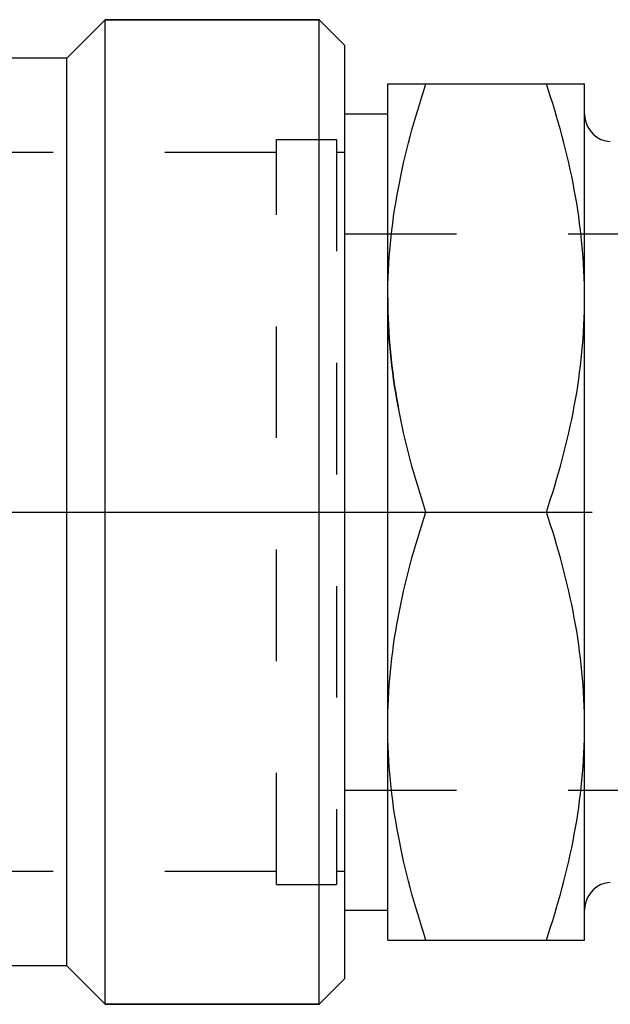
# Model space of a CAD drawing. Header units: millimetres. Extents: x 421 to 579, y 471 to 529.
# Tile 2 of 13: x 500 to 535, y 471 to 529. Entities that reach past the tile are written whole.
import ezdxf

# ---------------------------------------------------------------- set-up
doc = ezdxf.new("R2010")
doc.units = ezdxf.units.MM
doc.header["$LTSCALE"] = 65.185185
doc.linetypes.add('CENTER', pattern=[0.6, 0.375, -0.075, 0.075, -0.075])
doc.linetypes.add('HIDDEN', pattern=[0.2, 0.1, -0.1])
for name, color, linetype in [('ACHSEN_S', 7, 'CONTINUOUS'), ('FASEN', 7, 'CONTINUOUS'), ('KOERPER', 7, 'CONTINUOUS'), ('KONST.EL_MIT_GEO', 7, 'CONTINUOUS')]:
    doc.layers.add(name, color=color, linetype=linetype)

msp = doc.modelspace()

# ---------------------------------------------------------------- linework, layer by layer
at = {"layer": 'ACHSEN_S', "color": 2, "linetype": 'CENTER'}
msp.add_line((421, 500), (579, 500), dxfattribs=at)
at = {"layer": 'FASEN', "color": 7, "linetype": 'Continuous'}
for p, q in [((505, 528.75), (517.5, 528.75)), ((517.5, 471.25), (517.5, 528.75)), ((519, 527.25), (517.5, 528.75)), ((519, 472.75), (519, 527.25)), ((519, 472.75), (517.5, 471.25)), ((505, 471.25), (517.5, 471.25))]:
    msp.add_line(p, q, dxfattribs=at)
at = {"layer": 'KOERPER', "color": 7, "linetype": 'Continuous'}
for p, q in [((505, 528.75), (502.75, 526.5)), ((505, 471.25), (505, 528.75)), ((517.5, 528.75), (505, 528.75)), ((502.75, 526.5), (442.25, 526.5)), ((502.75, 473.5), (502.75, 526.5)), ((502.75, 473.5), (442.25, 473.5)), ((505, 471.25), (502.75, 473.5)), ((517.5, 471.25), (505, 471.25))]:
    msp.add_line(p, q, dxfattribs=at)
at = {"layer": 'KONST.EL_MIT_GEO', "color": 7, "linetype": 'Continuous'}
for p, q in [((521.5, 475), (521.5, 525)), ((521.5, 525), (533, 525)), ((533, 475), (533, 525)), ((519, 523.25), (521.5, 523.25)), ((523.733, 500), (530.767, 500)), ((519, 476.75), (521.5, 476.75)), ((521.5, 475), (533, 475))]:
    msp.add_line(p, q, dxfattribs=at)
at = {"layer": 'KONST.EL_MIT_GEO', "color": 8, "linetype": 'HIDDEN'}
for p, q in [((519, 476.75), (519, 523.25)), ((515, 478.25), (515, 521.75)), ((515, 521.75), (518.5, 521.75)), ((518.5, 521.75), (518.5, 478.25)), ((515, 521), (484, 521)), ((519, 521), (518.5, 521)), ((519, 516.25), (557.5, 516.25)), ((519, 483.75), (557.5, 483.75)), ((515, 479), (484, 479)), ((519, 479), (518.5, 479)), ((515, 478.25), (518.5, 478.25))]:
    msp.add_line(p, q, dxfattribs=at)
for centre, start, end in [((534.6, 523.227), 180, 186.5857), ((534.6, 476.773), 173.4143, 180)]:
    msp.add_arc(centre, 1.6, start, end, dxfattribs=at)
at = {"layer": 'KONST.EL_MIT_GEO', "color": 7, "linetype": 'Continuous'}
for centre, start, end in [((534.6, 523.227), 186.5857, 266.42367), ((534.6, 476.773), 93.57633, 173.4143)]:
    msp.add_arc(centre, 1.6, start, end, dxfattribs=at)
for points, knots in [([(521.5, 512.5), (521.5, 514.615), (521.93, 518.87), (523.059, 522.978), (523.733, 525)], [0, 0, 0, 0, 0.498127, 1, 1, 1, 1]), ([(533, 512.5), (533, 514.615), (532.57, 518.87), (531.441, 522.978), (530.767, 525)], [0, 0, 0, 0, 0.498127, 1, 1, 1, 1]), ([(523.733, 500), (523.059, 502.022), (521.93, 506.13), (521.5, 510.385), (521.5, 512.5)], [0, 0, 0, 0, 0.501873, 1, 1, 1, 1]), ([(530.767, 500), (531.441, 502.022), (532.57, 506.13), (533, 510.385), (533, 512.5)], [0, 0, 0, 0, 0.501873, 1, 1, 1, 1]), ([(521.5, 487.5), (521.5, 489.615), (521.93, 493.87), (523.059, 497.978), (523.733, 500)], [0, 0, 0, 0, 0.498127, 1, 1, 1, 1]), ([(533, 487.5), (533, 489.615), (532.57, 493.87), (531.441, 497.978), (530.767, 500)], [0, 0, 0, 0, 0.498127, 1, 1, 1, 1]), ([(523.733, 475), (523.059, 477.022), (521.93, 481.13), (521.5, 485.385), (521.5, 487.5)], [0, 0, 0, 0, 0.501873, 1, 1, 1, 1]), ([(530.767, 475), (531.441, 477.022), (532.57, 481.13), (533, 485.385), (533, 487.5)], [0, 0, 0, 0, 0.501873, 1, 1, 1, 1])]:
    msp.add_open_spline(points, degree=3, knots=knots, dxfattribs=at)
at = {"layer": 'KONST.EL_MIT_GEO', "color": 8, "linetype": 'HIDDEN'}
msp.add_open_spline([(521.5, 512.5), (521.5, 510.385), (521.93, 506.13), (523.059, 502.022), (523.733, 500)], degree=3, knots=[0, 0, 0, 0, 0.498127, 1, 1, 1, 1], dxfattribs=at)

doc.saveas('drawing.dxf')
